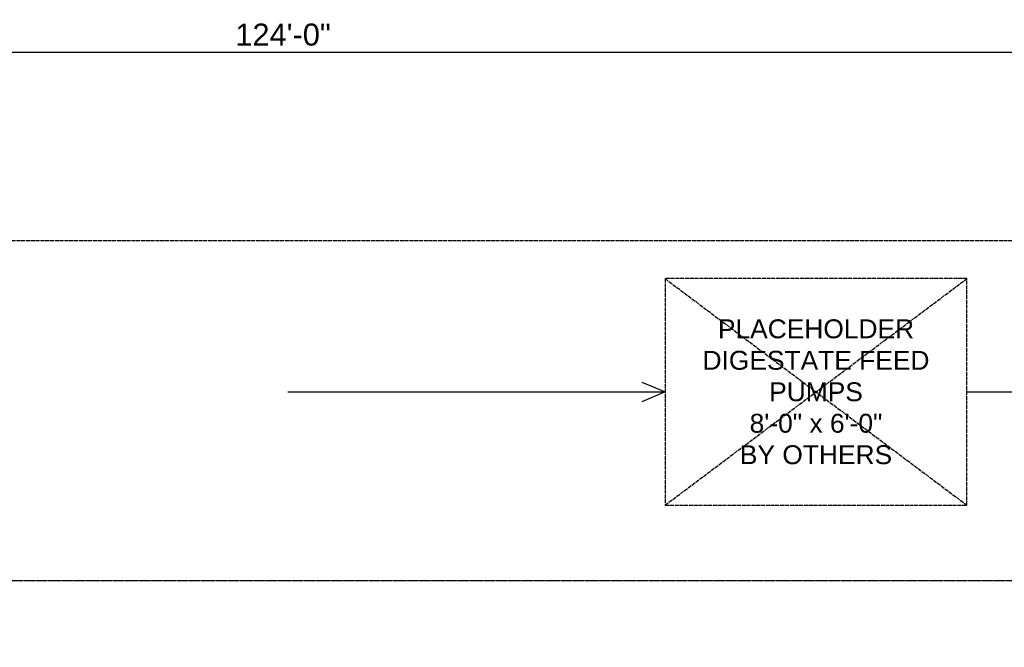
# Model space of a CAD drawing. Header units: inches. Extents: x -52 to 2304, y -1039 to 838.
# Tile 86 of 118: x 660 to 973, y 639 to 838. Entities that reach past the tile are written whole.
import ezdxf

# ---------------------------------------------------------------- set-up
doc = ezdxf.new("R2010")
doc.units = ezdxf.units.IN
doc.header["$MEASUREMENT"] = 0
doc.linetypes.add('DASHED', pattern=[1.524, 1.27, -0.254])
doc.linetypes.add('DASHED2', pattern=[0.762, 0.635, -0.127])
for name, color, linetype in [('CLEARANCE', 9, 'DASHED2'), ('DIMENSIONS', 2, 'Continuous'), ('FLOW', 3, 'Continuous'), ('PAD', 8, 'DASHED'), ('PLACEHOLDER', 1, 'DASHED'), ('PLACEHOLDER-TEXT', 1, 'Continuous')]:
    doc.layers.add(name, color=color, linetype=linetype)
doc.styles.add('MCE', font='arial.ttf')
doc.dimstyles.new('MCE', dxfattribs={"dimtxt": 7, "dimasz": 6, "dimexe": 4, "dimexo": 6, "dimgap": 2, "dimtad": 1, "dimdec": 0, "dimlunit": 4, "dimtxsty": 'MCE', "dimcen": 2.5, "dimclrt": 2, "dimazin": 3, "dimtfac": 1, "dimtmove": 0, "dimatfit": 3})

msp = doc.modelspace()

# ---------------------------------------------------------------- linework, layer by layer
at = {"layer": 'CLEARANCE'}
msp.add_lwpolyline([(264, 228), (1502.628, 228), (1502.628, 660), (264, 660)], close=True, dxfattribs=at)
at = {"layer": 'FLOW'}
for points in [[(858.132, 723.115), (865.5, 720), (858.132, 716.885)], [(745.5, 720), (865.5, 720)], [(961.5, 720), (985.5, 720)]]:
    msp.add_lwpolyline(points, dxfattribs=at)
at = {"layer": 'PAD'}
msp.add_lwpolyline([(0, 0), (1488, 0), (1488, 768), (0, 768)], close=True, dxfattribs=at)
at = {"layer": 'PLACEHOLDER'}
for p, q in [((865.5, 684), (961.5, 756)), ((865.5, 756), (961.5, 684))]:
    msp.add_line(p, q, dxfattribs=at)
msp.add_lwpolyline([(865.5, 684), (961.5, 684), (961.5, 756), (865.5, 756)], close=True, dxfattribs=at)

# ---------------------------------------------------------------- texts
at = {"layer": 'PLACEHOLDER-TEXT', "insert": (913.5, 720), "char_height": 6, "width": 90, "attachment_point": 5, "style": 'MCE'}
msp.add_mtext('PLACEHOLDER\\PDIGESTATE FEED PUMPS\\P8\'-0" x 6\'-0"\\PBY OTHERS', dxfattribs=at)

# ---------------------------------------------------------------- dimensions: what is measured, and where the dimension line sits
at = {"layer": 'DIMENSIONS'}
msp.add_linear_dim(base=(0, 828), p1=(0, 828), p2=(1488, 828), text='124\'-0"', dimstyle='MCE', dxfattribs=at).render()

doc.saveas('drawing.dxf')
